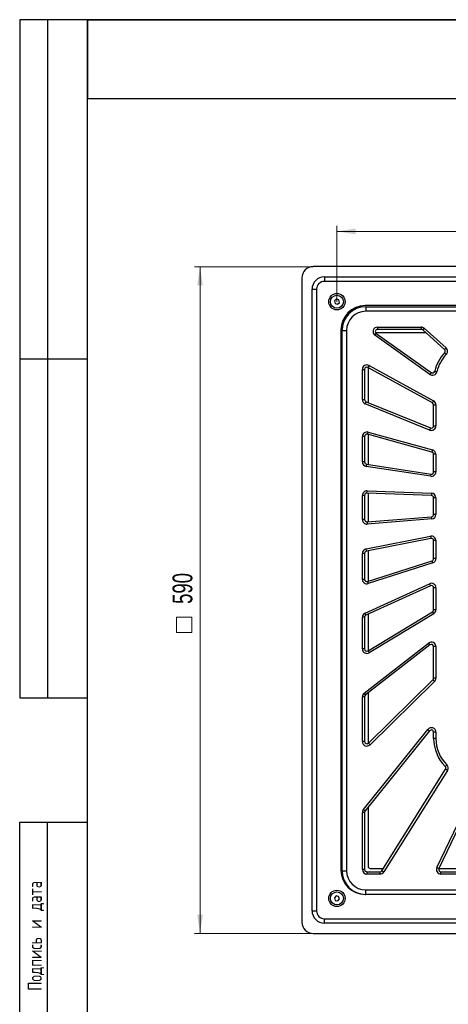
# Model space of a CAD drawing. Header units: millimetres. Extents: x 8 to 415, y 1 to 292.
# Tile 2 of 10: x 8 to 84, y 118 to 292. Entities that reach past the tile are written whole.
import ezdxf

# ---------------------------------------------------------------- set-up
doc = ezdxf.new("R2010")
doc.units = ezdxf.units.MM
doc.styles.add('SLDTEXTSTYLE0', font='TXT', dxfattribs={"width": 0.7, "bigfont": 'bigfont'})
doc.styles.add('SLDTEXTSTYLE1', font='TXT', dxfattribs={"width": 0.7})
doc.dimstyles.new('SLDDIMSTYLE0', dxfattribs={"dimtxt": 3.5, "dimasz": 3.302, "dimexe": 0, "dimexo": 0.0625, "dimgap": 0.875, "dimtad": 2, "dimlfac": 5, "dimrnd": 1e-09, "dimzin": 12, "dimdsep": 46, "dimtxsty": 'SLDTEXTSTYLE1', "dimsah": 1, "dimcen": 0.09, "dimadec": 0, "dimazin": 3, "dimtfac": 1, "dimtdec": 3, "dimtofl": 0, "dimtmove": 0, "dimatfit": 3, "dimfxl": 0, "dimfrac": 2, "dimtolj": 1, "dimtzin": 12, "dimarcsym": 0})

# ---------------------------------------------------------------- blocks, each defined once
blk = doc.blocks.new('SW_SYMBOL_MOD_BOX')
at = {"color": 0, "linetype": 'Continuous', "lineweight": 18}
for p, q in [((200, 200), (200, 800)), ((200, 800), (800, 800)), ((800, 800), (800, 200)), ((200, 200), (800, 200))]:
    blk.add_line(p, q, dxfattribs=at)
blk = doc.blocks.new('_D')
at = {"color": 7, "linetype": 'Continuous', "lineweight": 0}
for p, q in [((59.88, 248.29), (38.88, 248.29)), ((39.88, 248.29), (39.88, 130.29)), ((59.88, 130.29), (38.88, 130.29))]:
    blk.add_line(p, q, dxfattribs=at)
at = {"color": 7, "linetype": 'Continuous', "lineweight": 18}
for points in [[(39.88, 248.29), (39.38, 244.99), (40.39, 244.99)], [(39.88, 130.29), (40.39, 133.6), (39.38, 133.6)]]:
    blk.add_solid(points, dxfattribs=at)
at = {"color": 7, "linetype": 'Continuous', "lineweight": 18, "xscale": 0.00455, "yscale": 0.00455, "zscale": 0.00455, "rotation": 90.0000000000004}
blk.add_blockref('SW_SYMBOL_MOD_BOX', (39.36, 182.63), dxfattribs=at)
at = {"color": 7, "linetype": 'Continuous', "lineweight": 18, "insert": (35.02, 188.61), "char_height": 3.5, "attachment_point": 1, "rotation": 90, "style": 'SLDTEXTSTYLE1'}
blk.add_mtext('590', dxfattribs=at)
blk = doc.blocks.new('_D_1')
at = {"color": 7, "linetype": 'Continuous', "lineweight": 0}
for p, q in [((64.08, 242.09), (64.08, 255.53)), ((64.08, 254.53), (169.68, 254.53)), ((169.68, 242.09), (169.68, 255.53))]:
    blk.add_line(p, q, dxfattribs=at)
at = {"color": 7, "linetype": 'Continuous', "lineweight": 18}
for points in [[(64.08, 254.53), (67.39, 254.02), (67.39, 255.04)], [(169.68, 254.53), (166.38, 255.04), (166.38, 254.02)]]:
    blk.add_solid(points, dxfattribs=at)
at = {"color": 7, "linetype": 'Continuous', "lineweight": 18, "insert": (113.21, 259.04), "char_height": 3.5, "attachment_point": 1, "style": 'SLDTEXTSTYLE1'}
blk.add_mtext('528', dxfattribs=at)

msp = doc.modelspace()

# ---------------------------------------------------------------- linework, layer by layer
at = {"color": 7, "linetype": 'Continuous', "lineweight": 25}
for p, q in [((20, 292.0001), (8, 292.0001)), ((8, 292.0001), (8, 172.0001)), ((13, 172.0001), (13, 292.0001)), ((20, 172.0001), (20, 292.0001)), ((20, 5), (20, 292)), ((20, 292), (415, 292)), ((90, 292), (20, 292)), ((20, 292), (20, 278)), ((90, 292), (20, 292)), ((90, 278), (20, 278)), ((173.8833, 248.2948), (59.8833, 248.2948)), ((57.8833, 246.2948), (57.8833, 132.2948)), ((61.8833, 246.4948), (61.8833, 245.6948)), ((61.8833, 246.4948), (171.8833, 246.4948)), ((59.6833, 134.2948), (59.6833, 244.2948)), ((59.6833, 244.2948), (60.4833, 244.2948)), ((60.4833, 244.2948), (60.4833, 134.2948)), ((171.8833, 245.6948), (61.8833, 245.6948)), ((63.9717, 242.5429), (63.6393, 242.2222)), ((63.6393, 242.2222), (63.7509, 241.774)), ((64.4156, 242.4155), (63.9717, 242.5429)), ((64.5272, 241.9673), (64.4156, 242.4155)), ((63.7509, 241.774), (64.1949, 241.6466)), ((64.1949, 241.6466), (64.5272, 241.9673)), ((164.6833, 241.3948), (69.0833, 241.3948)), ((69.1833, 241.1948), (69.1833, 240.3948)), ((69.1833, 241.1948), (164.7833, 241.1948)), ((164.7833, 240.3948), (69.1833, 240.3948)), ((64.7833, 237.0948), (64.7833, 141.4948)), ((64.9833, 141.3948), (64.9833, 236.9948)), ((64.9833, 236.9948), (65.7833, 236.9948)), ((65.7833, 236.9948), (65.7833, 141.3948)), ((71.2733, 237.5948), (71.2733, 237.1948)), ((71.2733, 237.5948), (78.9967, 237.5948)), ((78.9967, 237.1948), (71.2733, 237.1948)), ((78.9967, 237.5948), (78.9967, 237.1948)), ((79.5334, 237.3881), (79.265, 237.0914)), ((83.1106, 233.6133), (79.265, 237.0914)), ((79.5334, 237.3881), (83.3789, 233.91)), ((70.8092, 236.1431), (71.0413, 236.469)), ((80.5141, 229.2306), (70.8092, 236.1431)), ((79.8142, 236.5948), (70.9269, 236.5948)), ((71.0413, 236.469), (80.7462, 229.5564)), ((83.1106, 233.6133), (83.3789, 233.91)), ((8, 232.0001), (20, 232.0001)), ((83.131, 233.0398), (83.4197, 232.7629)), ((68.5833, 224.7555), (68.5833, 230.1023)), ((68.5833, 230.1023), (68.9833, 230.1023)), ((68.9833, 230.1023), (68.9833, 224.7555)), ((69.7686, 230.8034), (69.5759, 230.4528)), ((80.9759, 224.187), (69.5759, 230.4528)), ((69.5833, 230.4488), (69.5833, 224.2423)), ((69.7686, 230.8034), (81.1686, 224.5376)), ((80.7462, 229.5564), (80.5141, 229.2306)), ((81.3677, 229.791), (81.7572, 229.6998)), ((68.5833, 224.7555), (68.9833, 224.7555)), ((69.0819, 224.0144), (69.2326, 224.3849)), ((80.4819, 219.3789), (69.0819, 224.0144)), ((69.2326, 224.3849), (80.6326, 219.7494)), ((80.9759, 224.187), (81.1686, 224.5376)), ((81.1833, 220.1199), (81.1833, 223.8365)), ((81.1833, 223.8365), (81.5833, 223.8365)), ((81.5833, 223.8365), (81.5833, 220.1199)), ((80.6326, 219.7494), (80.4819, 219.3789)), ((81.1833, 220.1199), (81.5833, 220.1199)), ((68.5833, 213.745), (68.5833, 218.2394)), ((68.9833, 218.2394), (68.5833, 218.2394)), ((68.9833, 218.2394), (68.9833, 213.745)), ((69.4899, 218.6249), (69.5965, 219.0104)), ((80.8899, 215.4717), (69.4899, 218.6249)), ((69.5833, 218.5991), (69.5833, 213.3093)), ((69.5965, 219.0104), (80.9965, 215.8572)), ((80.9965, 215.8572), (80.8899, 215.4717)), ((81.1833, 211.9812), (81.1833, 215.0862)), ((81.5833, 215.0862), (81.1833, 215.0862)), ((81.5833, 215.0862), (81.5833, 211.9812)), ((68.9833, 213.745), (68.5833, 213.745)), ((69.3221, 213.3497), (69.261, 212.9544)), ((80.661, 211.1906), (69.261, 212.9544)), ((69.3221, 213.3497), (80.7221, 211.5859)), ((80.661, 211.1906), (80.7221, 211.5859)), ((81.5833, 211.9812), (81.1833, 211.9812)), ((68.9833, 207.8145), (68.5833, 207.8145)), ((68.5833, 203.535), (68.5833, 207.8145)), ((68.9833, 207.8145), (68.9833, 203.535)), ((69.3981, 208.2142), (69.413, 208.614)), ((80.7981, 207.7907), (69.3981, 208.2142)), ((69.413, 208.614), (80.813, 208.1904)), ((69.5833, 208.2074), (69.5833, 203.1496)), ((80.813, 208.1904), (80.7981, 207.7907)), ((81.5833, 207.3909), (81.1833, 207.3909)), ((81.1833, 204.4399), (81.1833, 207.3909)), ((81.5833, 207.3909), (81.5833, 204.4399)), ((69.4149, 203.1362), (80.8149, 204.0412)), ((80.8466, 203.6424), (80.8149, 204.0412)), ((81.5833, 204.4399), (81.1833, 204.4399)), ((68.9833, 203.535), (68.5833, 203.535)), ((69.4149, 203.1362), (69.4466, 202.7375)), ((80.8466, 203.6424), (69.4466, 202.7375)), ((69.2278, 198.3344), (80.6278, 200.5928)), ((80.6278, 200.5928), (80.7055, 200.2004)), ((80.7055, 200.2004), (69.3055, 197.9421)), ((81.5833, 199.8081), (81.1833, 199.8081)), ((81.1833, 196.6321), (81.1833, 199.8081)), ((81.5833, 199.8081), (81.5833, 196.6321)), ((68.9833, 197.5497), (68.5833, 197.5497)), ((68.5833, 192.9561), (68.5833, 197.5497)), ((68.9833, 197.5497), (68.9833, 192.9561)), ((69.3055, 197.9421), (69.2278, 198.3344)), ((69.5833, 197.9971), (69.5833, 192.6003)), ((69.506, 192.5754), (80.906, 196.2514)), ((81.0288, 195.8707), (69.6288, 192.1947)), ((81.0288, 195.8707), (80.906, 196.2514)), ((81.5833, 196.6321), (81.1833, 196.6321)), ((68.9833, 192.9561), (68.5833, 192.9561)), ((69.051, 186.9775), (80.451, 192.1821)), ((80.6171, 191.8182), (69.2171, 186.6137)), ((69.506, 192.5754), (69.6288, 192.1947)), ((80.451, 192.1821), (80.6171, 191.8182)), ((81.5833, 191.4544), (81.1833, 191.4544)), ((81.1833, 187.5573), (81.1833, 191.4544)), ((81.5833, 191.4544), (81.5833, 187.5573)), ((69.2171, 186.6137), (69.051, 186.9775)), ((69.5833, 186.7808), (69.5833, 180.3053)), ((69.5905, 180.3096), (80.9905, 187.2151)), ((81.1978, 186.873), (69.7978, 179.9675)), ((81.1978, 186.873), (80.9905, 187.2151)), ((81.5833, 187.5573), (81.1833, 187.5573)), ((68.5833, 180.6517), (68.5833, 186.2498)), ((68.9833, 186.2498), (68.5833, 186.2498)), ((68.9833, 186.2498), (68.9833, 180.6517)), ((68.8921, 172.812), (80.2921, 181.6777)), ((80.5377, 181.362), (69.1377, 172.4963)), ((80.2921, 181.6777), (80.5377, 181.362)), ((68.9833, 180.6517), (68.5833, 180.6517)), ((69.5905, 180.3096), (69.7978, 179.9675)), ((81.5833, 181.0462), (81.1833, 181.0462)), ((81.1833, 175.4703), (81.1833, 181.0462)), ((81.5833, 181.0462), (81.5833, 175.4703)), ((69.6638, 163.9673), (81.0638, 175.1852)), ((81.3444, 174.9001), (69.9444, 163.6822)), ((81.3444, 174.9001), (81.0638, 175.1852)), ((81.5833, 175.4703), (81.1833, 175.4703)), ((69.1377, 172.4963), (68.8921, 172.812)), ((69.5833, 172.8428), (69.5833, 163.906)), ((8, 172.0001), (20, 172.0001)), ((68.9833, 172.1805), (68.5833, 172.1805)), ((68.5833, 164.2524), (68.5833, 172.1805)), ((68.9833, 172.1805), (68.9833, 164.2524)), ((68.7598, 152.2197), (80.1598, 166.4011)), ((80.4715, 166.1505), (69.0715, 151.969)), ((80.1598, 166.4011), (80.4715, 166.1505)), ((81.1833, 164.7948), (81.1833, 165.8999)), ((81.5833, 165.8999), (81.1833, 165.8999)), ((81.5833, 165.8999), (81.5833, 164.7948)), ((68.9833, 164.2524), (68.5833, 164.2524)), ((69.6638, 163.9673), (69.9444, 163.6822)), ((81.5833, 164.7948), (81.1833, 164.7948)), ((72.031, 141.382), (83.3047, 159.3342)), ((83.6434, 159.1215), (72.3698, 141.1693)), ((83.53, 160.1143), (83.2479, 159.8306)), ((83.6434, 159.1215), (83.3047, 159.3342)), ((81.7545, 141.9387), (89.2776, 157.7387)), ((89.6387, 157.5667), (82.1156, 141.7667)), ((68.9833, 151.7184), (68.5833, 151.7184)), ((68.5833, 141.5948), (68.5833, 151.7184)), ((68.7598, 152.2197), (69.0715, 151.969)), ((68.9833, 151.7184), (68.9833, 141.5948)), ((69.5833, 152.6057), (69.5833, 142.1948)), ((8, 5), (8, 150.0001)), ((8, 150.0001), (20, 150.0001)), ((12.8784, 150.0001), (12.8784, 5.0001)), ((20, 5), (20, 150.0001)), ((64.9833, 141.3948), (65.7833, 141.3948)), ((68.9833, 141.5948), (68.5833, 141.5948)), ((69.3833, 141.1948), (71.6923, 141.1948)), ((69.3833, 141.1948), (69.3833, 140.7948)), ((69.9833, 141.7948), (72.2902, 141.7948)), ((71.6923, 141.1948), (71.6923, 140.7948)), ((72.031, 141.382), (72.3698, 141.1693)), ((81.7545, 141.9387), (82.1156, 141.7667)), ((82.129, 141.7948), (90.9303, 141.7948)), ((82.4768, 140.7948), (82.4768, 141.1948)), ((82.4768, 141.1948), (90.4397, 141.1948)), ((71.6923, 140.7948), (69.3833, 140.7948)), ((90.4397, 140.7948), (82.4768, 140.7948)), ((69.1833, 137.1948), (69.1833, 137.9948)), ((69.1833, 137.9948), (164.7833, 137.9948)), ((63.9304, 136.9306), (63.6294, 136.5803)), ((63.6294, 136.5803), (63.7823, 136.1444)), ((63.7823, 136.1444), (64.2362, 136.0589)), ((64.3843, 136.8451), (63.9304, 136.9306)), ((64.2362, 136.0589), (64.5372, 136.4092)), ((64.5372, 136.4092), (64.3843, 136.8451)), ((69.0833, 137.1948), (69.1833, 137.1948)), ((164.7833, 137.1948), (69.1833, 137.1948)), ((59.6833, 134.2948), (60.4833, 134.2948)), ((61.8833, 132.0948), (61.8833, 132.8948)), ((61.8833, 132.8948), (171.8833, 132.8948)), ((171.8833, 132.0948), (61.8833, 132.0948)), ((59.8833, 130.2948), (173.8833, 130.2948))]:
    msp.add_line(p, q, dxfattribs=at)
for centre, radius in [((64.0833, 242.0948), 1.45), ((64.0833, 242.0948), 1.15), ((64.0833, 136.4948), 1.45), ((64.0833, 136.4948), 1.15)]:
    msp.add_circle(centre, radius, dxfattribs=at)
for centre, radius, start, end in [((59.8833, 246.2948), 2, 90, 180), ((61.8833, 244.2948), 2.2, 90, 180), ((61.8833, 244.2948), 1.4, 90, 180), ((69.0833, 237.0948), 4.3, 90, 180), ((69.1833, 236.9948), 4.2, 90, 180), ((69.1833, 236.9948), 3.4, 90, 180), ((71.2733, 236.7948), 0.8, 90, 234.538708), ((71.2733, 236.7948), 0.4, 90, 234.538708), ((78.9967, 236.7948), 0.8, 47.872041, 90), ((78.9967, 236.7948), 0.4, 47.872041, 90), ((82.8423, 233.3166), 0.4, 316.199791, 47.872041), ((82.8423, 233.3166), 0.8, 316.199791, 47.872041), ((88.1833, 228.1948), 7, 136.199791, 166.818619), ((88.1833, 228.1948), 6.6, 136.199791, 166.818619), ((69.3833, 230.1023), 0.8, 61.205374, 180), ((69.3833, 230.1023), 0.4, 61.205374, 180), ((80.9782, 229.8822), 0.8, 234.538708, 346.818619), ((80.9782, 229.8822), 0.4, 234.538708, 346.818619), ((69.3833, 224.7555), 0.8, 180, 247.872041), ((69.3833, 224.7555), 0.4, 180, 247.872041), ((80.7833, 223.8365), 0.4, 0, 61.205374), ((80.7833, 223.8365), 0.8, 0, 61.205374), ((80.7833, 220.1199), 0.8, 247.872041, 0), ((80.7833, 220.1199), 0.4, 247.872041, 0), ((69.3833, 218.2394), 0.8, 74.538708, 180), ((69.3833, 218.2394), 0.4, 74.538708, 180), ((80.7833, 215.0862), 0.4, 0, 74.538708), ((80.7833, 215.0862), 0.8, 0, 74.538708), ((69.3833, 213.745), 0.8, 180, 261.205374), ((69.3833, 213.745), 0.4, 180, 261.205374), ((80.7833, 211.9812), 0.8, 261.205374, 0), ((80.7833, 211.9812), 0.4, 261.205374, 0), ((69.3833, 207.8145), 0.8, 87.872041, 180), ((69.3833, 207.8145), 0.4, 87.872041, 180), ((80.7833, 207.3909), 0.4, 0, 87.872041), ((80.7833, 207.3909), 0.8, 0, 87.872041), ((80.7833, 204.4399), 0.4, 274.538708, 0), ((80.7833, 204.4399), 0.8, 274.538708, 0), ((69.3833, 203.535), 0.8, 180, 274.538708), ((69.3833, 203.535), 0.4, 180, 274.538708), ((80.7833, 199.8081), 0.8, 0, 101.205374), ((80.7833, 199.8081), 0.4, 0, 101.205374), ((69.3833, 197.5497), 0.8, 101.205374, 180), ((69.3833, 197.5497), 0.4, 101.205374, 180), ((80.7833, 196.6321), 0.4, 287.872041, 0), ((80.7833, 196.6321), 0.8, 287.872041, 0), ((69.3833, 192.9561), 0.8, 180, 287.872041), ((69.3833, 192.9561), 0.4, 180, 287.872041), ((80.7833, 191.4544), 0.8, 0, 114.538708), ((80.7833, 191.4544), 0.4, 0, 114.538708), ((69.3833, 186.2498), 0.8, 114.538708, 180), ((69.3833, 186.2498), 0.4, 114.538708, 180), ((80.7833, 187.5573), 0.4, 301.205374, 0), ((80.7833, 187.5573), 0.8, 301.205374, 0), ((80.7833, 181.0462), 0.8, 0, 127.872041), ((80.7833, 181.0462), 0.4, 0, 127.872041), ((69.3833, 180.6517), 0.8, 180, 301.205374), ((69.3833, 180.6517), 0.4, 180, 301.205374), ((80.7833, 175.4703), 0.4, 314.538708, 0), ((80.7833, 175.4703), 0.8, 314.538708, 0), ((69.3833, 172.1805), 0.8, 127.872041, 180), ((69.3833, 172.1805), 0.4, 127.872041, 180), ((80.7833, 165.8999), 0.8, 0, 141.205374), ((80.7833, 165.8999), 0.4, 0, 141.205374), ((69.3833, 164.2524), 0.8, 180, 314.538708), ((69.3833, 164.2524), 0.4, 180, 314.538708), ((88.1833, 164.7948), 7, 180, 225.166604), ((88.1833, 164.7948), 6.6, 180, 225.166604), ((82.9659, 159.547), 0.4, 327.872041, 45.166604), ((82.9659, 159.547), 0.8, 327.872041, 45.166604), ((69.3833, 151.7184), 0.8, 141.205374, 180), ((69.3833, 151.7184), 0.4, 141.205374, 180), ((69.0833, 141.4948), 4.3, 180, 270), ((69.1833, 141.3948), 4.2, 180, 270), ((69.1833, 141.3948), 3.4, 180, 270), ((69.3833, 141.5948), 0.8, 180, 270), ((69.3833, 141.5948), 0.4, 180, 270), ((69.9833, 142.1948), 0.4, 180, 270), ((71.6923, 141.5948), 0.4, 270, 327.872041), ((71.6923, 141.5948), 0.8, 270, 327.872041), ((82.4768, 141.5948), 0.8, 154.538708, 270), ((82.4768, 141.5948), 0.4, 154.538708, 270), ((61.8833, 134.2948), 2.2, 180, 270), ((61.8833, 134.2948), 1.4, 180, 270), ((59.8833, 132.2948), 2, 180, 270)]:
    msp.add_arc(centre, radius, start, end, dxfattribs=at)

# ---------------------------------------------------------------- texts
at = {"color": 7, "linetype": 'Continuous', "lineweight": 0, "insert": (9.4236, 120.1521), "char_height": 2.5, "attachment_point": 1, "rotation": 90, "style": 'SLDTEXTSTYLE0'}
msp.add_mtext('Подпись и дата', dxfattribs=at)

# ---------------------------------------------------------------- dimensions: what is measured, and where the dimension line sits
at = {"color": 7, "linetype": 'Continuous', "lineweight": 18}
dim = msp.add_linear_dim(base=(169.6833, 254.5322), p1=(64.0833, 242.0948), p2=(169.6833, 242.0948), dimstyle='SLDDIMSTYLE0', dxfattribs=at)
dim.commit()
dim.dimension.update_dxf_attribs({"geometry": '_D_1', "text_midpoint": (116.8833, 254.5322), "dimtype": 160})
dim = msp.add_linear_dim(base=(39.8833, 130.2948), p1=(59.8833, 248.2948), p2=(59.8833, 130.2948), angle=90, text='{\\fGDT;o}<>', dimstyle='SLDDIMSTYLE0', dxfattribs=at)
dim.commit()
dim.dimension.update_dxf_attribs({"geometry": '_D', "text_midpoint": (39.8833, 189.2948), "dimtype": 160})

doc.saveas('drawing.dxf')
